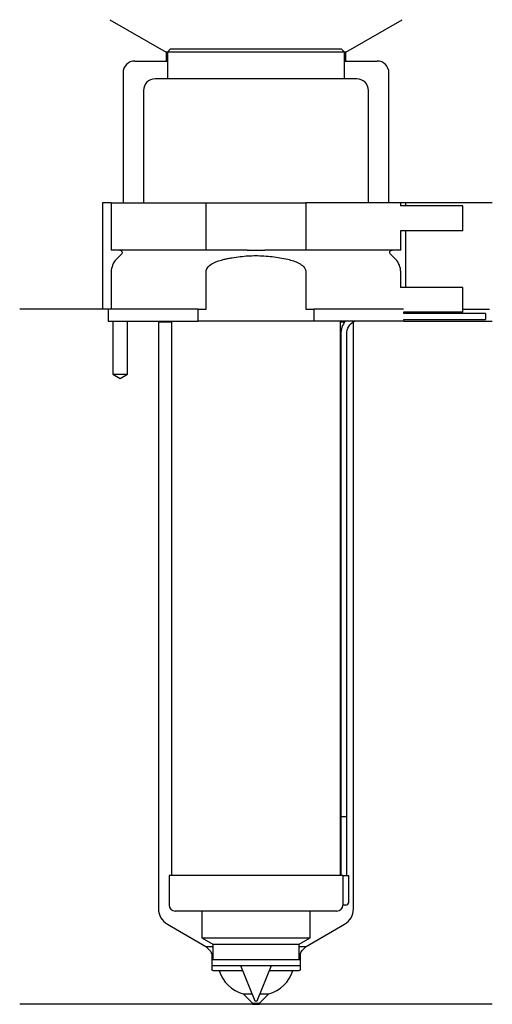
# Model space of a CAD drawing. Header units: inches. Extents: x 28 to 108, y 234 to 401.
import ezdxf

# ---------------------------------------------------------------- set-up
doc = ezdxf.new("R2010")
doc.units = ezdxf.units.IN
for name, color, linetype in [('201', 7, 'Continuous'), ('30', 7, 'Continuous'), ('32', 7, 'Continuous')]:
    doc.layers.add(name, color=color, linetype=linetype)

msp = doc.modelspace()

# ---------------------------------------------------------------- linework, layer by layer
at = {"layer": '201', "color": 113}
for p, q in [((43.4, 401.03), (52.92, 395.53)), ((83.32, 395.53), (92.85, 401.03)), ((53.12, 395.53), (52.92, 395.53)), ((52.92, 395.53), (52.92, 394.03)), ((83.32, 395.53), (83.12, 395.53)), ((83.32, 394.03), (83.32, 395.53)), ((47.62, 394.03), (52.92, 394.03)), ((52.92, 394.03), (53.12, 394.03)), ((83.12, 394.03), (83.32, 394.03)), ((83.32, 394.03), (88.62, 394.03)), ((45.62, 392.03), (45.62, 370.03)), ((90.62, 370.03), (90.62, 392.03)), ((43.62, 370.03), (42.12, 370.03)), ((42.12, 370.03), (42.12, 352.03)), ((108.12, 370.03), (92.62, 370.03)), ((93.42, 370.03), (93.42, 369.53)), ((93.42, 365.33), (93.42, 355.73)), ((42.12, 352.03), (28.12, 352.03)), ((43.12, 352.03), (28.12, 352.03)), ((43.12, 352.03), (43.12, 350.03)), ((103.12, 352.03), (107.67, 352.03)), ((103.12, 352.03), (107.67, 352.03)), ((43.87, 350.03), (43.87, 341.03)), ((46.37, 341.03), (46.37, 350.03)), ((51.52, 350.03), (51.62, 349.93)), ((51.62, 349.93), (51.62, 250.6)), ((51.62, 349.93), (53.82, 349.93)), ((82.42, 349.93), (83.17, 349.93)), ((84.62, 349.93), (84.63, 349.94)), ((84.62, 349.93), (84.62, 349.93)), ((84.62, 250.6), (84.62, 349.93)), ((93.12, 350.03), (108.12, 350.03)), ((43.87, 341.03), (45.12, 340.31)), ((45.12, 340.31), (46.37, 341.03)), ((53.12, 248), (59.62, 244.25)), ((76.63, 244.25), (83.12, 248)), ((59.62, 244.25), (60.32, 243.54)), ((59.62, 244.25), (60.82, 244.25)), ((75.43, 244.25), (76.63, 244.25)), ((75.92, 243.54), (76.63, 244.25)), ((60.62, 242.83), (60.62, 240.35)), ((75.63, 240.35), (75.63, 242.83)), ((60.82, 240.15), (61.87, 240.15)), ((61.87, 240.15), (65.83, 240.15)), ((70.41, 240.15), (74.37, 240.15)), ((74.37, 240.15), (75.43, 240.15)), ((65.97, 236.2), (67.45, 236.2)), ((65.97, 236.2), (67.52, 234.65)), ((68.72, 234.65), (70.27, 236.2)), ((68.8, 236.2), (70.27, 236.2)), ((67.52, 234.45), (28.12, 234.45)), ((67.52, 234.65), (67.52, 234.45)), ((67.52, 234.65), (68.72, 234.65)), ((67.52, 234.45), (68.72, 234.45)), ((68.72, 234.45), (68.72, 234.65)), ((108.12, 234.45), (68.72, 234.45))]:
    msp.add_line(p, q, dxfattribs=at)
for centre, radius, start, end in [((47.62, 392.03), 2, 90, 180), ((88.62, 392.03), 2, 0, 90), ((54.62, 250.6), 3, 180, 240), ((81.62, 250.6), 3, 300, 360), ((67.59, 241.98), 6, 197.7451, 254.3899), ((68.66, 241.98), 6, 285.6101, 342.2549)]:
    msp.add_arc(centre, radius, start, end, dxfattribs=at)
at = {"layer": '201', "color": 113, "extrusion": (0, 0, -1)}
for centre, radius, start, end in [((-59.62, 242.83), 1, 135, 180), ((-76.63, 242.83), 1, 0, 45), ((-60.82, 240.35), 0.2, -90, 0), ((-75.43, 240.35), 0.2, 180, 270)]:
    msp.add_arc(centre, radius, start, end, dxfattribs=at)
at = {"layer": '30', "color": 113}
for p, q in [((53.62, 396.03), (53.12, 395.53)), ((83.12, 395.53), (53.12, 395.53)), ((53.12, 395.53), (53.12, 391.03)), ((82.62, 396.03), (53.62, 396.03)), ((83.12, 395.53), (82.62, 396.03)), ((83.12, 391.03), (83.12, 395.53)), ((85.17, 391.03), (51.07, 391.03)), ((49.07, 389.03), (49.07, 370.03)), ((87.17, 370.03), (87.17, 389.03)), ((43.62, 370.03), (43.62, 362.03)), ((43.62, 370.03), (59.68, 370.03)), ((59.68, 370.03), (76.56, 370.03)), ((59.68, 362.03), (59.68, 370.03)), ((76.56, 370.03), (76.56, 362.03)), ((92.62, 370.03), (76.56, 370.03)), ((92.62, 369.53), (92.62, 370.03)), ((92.62, 362.03), (92.62, 365.33)), ((59.68, 362.03), (43.62, 362.03)), ((66.6, 362.03), (59.68, 362.03)), ((76.56, 362.03), (69.64, 362.03)), ((92.62, 362.03), (76.56, 362.03)), ((45.36, 361.34), (44.5, 360.49)), ((91.74, 360.49), (90.89, 361.34)), ((43.62, 358.37), (43.62, 352.03)), ((59.68, 352.03), (59.68, 358.37)), ((76.56, 358.37), (76.56, 352.03)), ((92.62, 355.73), (92.62, 358.37)), ((43.12, 352.03), (43.12, 350.03)), ((58.32, 352.03), (43.12, 352.03)), ((58.32, 350.03), (58.32, 352.03)), ((58.32, 352.03), (59.68, 352.03)), ((76.56, 352.03), (77.92, 352.03)), ((93.09, 352.03), (77.92, 352.03)), ((77.92, 352.03), (77.92, 350.03)), ((93.12, 351.33), (93.12, 351.53)), ((43.12, 350.03), (58.32, 350.03)), ((43.87, 350.03), (43.87, 341.03)), ((46.37, 341.03), (46.37, 350.03)), ((53.82, 350.03), (53.82, 256.23)), ((77.92, 350.03), (58.32, 350.03)), ((93.12, 350.03), (77.92, 350.03)), ((82.42, 256.23), (82.42, 350.03)), ((106.97, 351.33), (93.12, 351.33)), ((93.12, 350.03), (93.12, 350.33)), ((93.12, 350.33), (106.97, 350.33)), ((106.97, 351.33), (106.97, 350.33)), ((82.47, 347.83), (82.47, 266.23)), ((83.47, 266.23), (83.47, 347.83)), ((43.87, 341.03), (46.37, 341.03)), ((82.47, 266.23), (83.47, 266.23)), ((82.47, 266.23), (82.47, 256.23)), ((82.47, 266.23), (83.47, 266.23)), ((83.47, 256.23), (83.47, 266.23)), ((53.42, 256.23), (53.42, 251.23)), ((82.8, 256.23), (53.42, 256.23)), ((82.8, 256.23), (82.8, 251.73)), ((82.8, 256.23), (83.82, 256.23)), ((83.82, 251.73), (83.82, 256.23)), ((81.82, 250.23), (54.42, 250.23)), ((58.97, 250.23), (58.97, 245.69)), ((77.27, 245.69), (77.27, 250.23)), ((83.32, 251.23), (82.82, 251.23)), ((58.97, 245.69), (77.27, 245.69)), ((58.97, 245.69), (60.82, 244.63)), ((75.43, 244.63), (77.27, 245.69)), ((60.82, 244.63), (60.82, 242.03)), ((60.82, 244.63), (75.43, 244.63)), ((75.43, 242.03), (75.43, 244.63)), ((60.62, 242.03), (60.62, 241.03)), ((60.62, 242.03), (75.63, 242.03)), ((75.63, 241.03), (75.63, 242.03)), ((60.62, 241.03), (75.63, 241.03)), ((65.48, 241.03), (67.92, 235.03)), ((68.32, 235.03), (70.77, 241.03)), ((67.92, 235.03), (68.32, 235.03))]:
    msp.add_line(p, q, dxfattribs=at)
for centre, radius, start, end in [((51.07, 389.03), 2, 90, 180), ((85.17, 389.03), 2, 0, 90), ((46.62, 358.37), 3, 135, 180), ((89.62, 358.37), 3, 0, 45), ((85.97, 347.83), 3.5, 141.0539, 180), ((83.32, 251.73), 0.5, -90, 0), ((54.42, 251.23), 1, 180, 270), ((81.82, 251.23), 1, -90, 0)]:
    msp.add_arc(centre, radius, start, end, dxfattribs=at)
at = {"layer": '30', "color": 113, "extrusion": (0, 0, -1)}
for centre, radius, start, end in [((-45.07, 361.63), 0.4, 90, 225), ((-91.17, 361.63), 0.4, -45, 90), ((-85.97, 347.83), 2.5, 0, 61.6416)]:
    msp.add_arc(centre, radius, start, end, dxfattribs=at)
at = {"layer": '30', "color": 113}
for points, knots in [([(66.6, 362.03), (67.11, 362.03), (67.61, 362.02), (68.14, 362.02), (68.17, 362.02), (68.24, 362.02), (68.33, 362.02), (68.56, 362.02), (68.75, 362.02), (69.13, 362.03), (69.38, 362.03), (69.64, 362.03)], [0, 0, 0, 0, 0.5, 0.5, 0.53125, 0.53125, 0.5625, 0.625, 0.75, 0.75, 1, 1, 1, 1]), ([(59.68, 358.37), (59.68, 358.7), (59.85, 359.02), (60.31, 359.5), (60.59, 359.69), (61.46, 360.15), (62.1, 360.34), (62.74, 360.49)], [0, 0, 0, 0, 0.25, 0.25, 0.5, 0.5, 1, 1, 1, 1]), ([(62.74, 360.49), (62.96, 360.54), (63.18, 360.59), (63.63, 360.68), (63.85, 360.72), (64.52, 360.84), (64.97, 360.9), (66.32, 361.06), (67.22, 361.11), (68.57, 361.11), (69.02, 361.1), (69.93, 361.04), (70.38, 361), (71.74, 360.85), (72.63, 360.69), (73.5, 360.49)], [0, 0, 0, 0, 0.0625, 0.0625, 0.125, 0.125, 0.25, 0.25, 0.5, 0.5, 0.625, 0.625, 0.75, 0.75, 1, 1, 1, 1]), ([(73.5, 360.49), (74.14, 360.34), (74.78, 360.15), (75.66, 359.68), (75.94, 359.5), (76.39, 359.01), (76.56, 358.7), (76.56, 358.37)], [0, 0, 0, 0, 0.5, 0.5, 0.75, 0.75, 1, 1, 1, 1]), ([(82.8, 251.73), (82.8, 251.67), (82.8, 251.62), (82.8, 251.51), (82.8, 251.46), (82.81, 251.37), (82.81, 251.34), (82.81, 251.28), (82.81, 251.26), (82.82, 251.24), (82.82, 251.23), (82.82, 251.23)], [0, 0, 0, 0, 0.20806, 0.20806, 0.416347, 0.416347, 0.62495, 0.62495, 0.835236, 0.835236, 1, 1, 1, 1])]:
    msp.add_open_spline(points, degree=3, knots=knots, dxfattribs=at)
at = {"layer": '32', "color": 113}
for p, q in [((103.12, 369.53), (92.59, 369.53)), ((103.12, 365.33), (103.12, 369.53)), ((103.12, 365.33), (92.59, 365.33)), ((103.12, 355.73), (92.59, 355.73)), ((103.12, 351.53), (103.12, 355.73)), ((103.12, 351.53), (93.09, 351.53))]:
    msp.add_line(p, q, dxfattribs=at)

doc.saveas('drawing.dxf')
